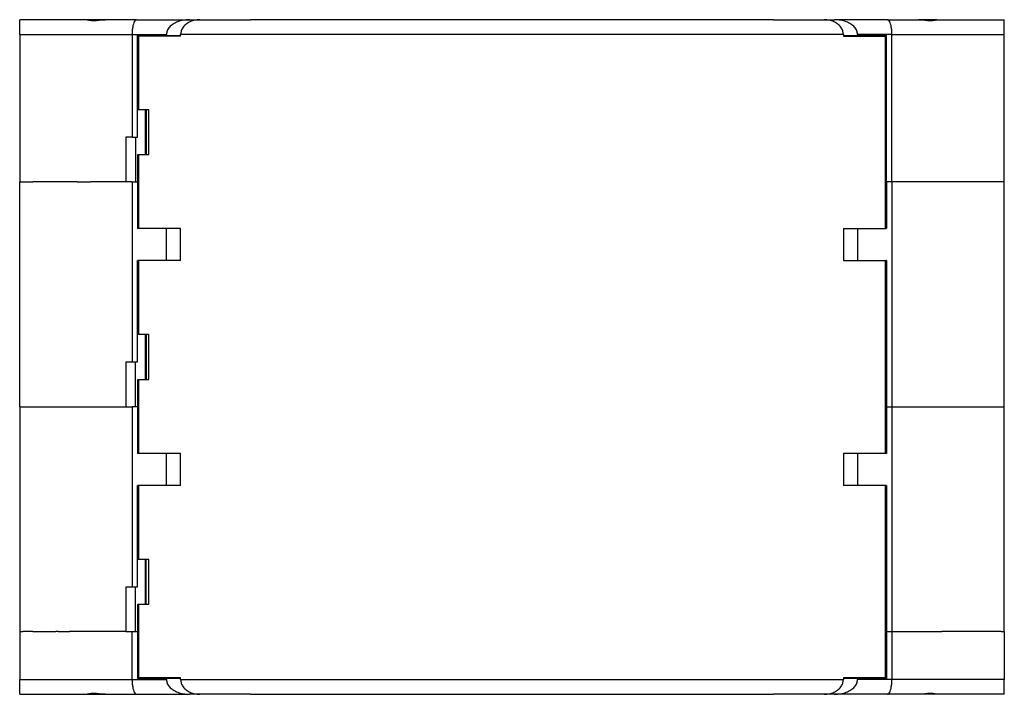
# Model space of a CAD drawing. Header units: inches. Extents: x -1176 to -691, y -1050 to -724.
# Tile 2 of 12: x -1176 to -1077, y -920 to -853. Entities that reach past the tile are written whole.
import ezdxf

# ---------------------------------------------------------------- set-up
doc = ezdxf.new("R2010")
doc.units = ezdxf.units.IN
doc.linetypes.add('DOT_CENTER', pattern=[14, 12, -1, 0, -1])
doc.layers.add('1', color=7, linetype='Continuous')

# ---------------------------------------------------------------- blocks, each defined once
blk = doc.blocks.new('ME_MAX_45_MT_G_2-2_H_Select_1__32', base_point=(-1175.8, -891.6))
at = {"color": 7, "linetype": 'Continuous'}
for p, q in [((-1175.8, -891.6), (-1175.8, -869)), ((-1175.8, -869), (-1175.5, -869)), ((-1175.5, -869), (-1174.475, -869)), ((-1174.1, -869), (-1174.475, -869)), ((-1173.3, -869), (-1174.1, -869)), ((-1172.154, -869), (-1173.3, -869)), ((-1171.926, -869), (-1172.154, -869)), ((-1170.8, -869), (-1171.926, -869)), ((-1170.049, -869), (-1170.8, -869)), ((-1170.029, -869), (-1170.049, -869)), ((-1170.029, -869), (-1169.532, -869)), ((-1169.532, -869), (-1169.512, -869)), ((-1169.512, -869), (-1169.21, -869)), ((-1169.21, -869), (-1169.19, -869)), ((-1169.19, -869), (-1168.693, -869)), ((-1168.673, -869), (-1168.693, -869)), ((-1165.131, -869), (-1168.673, -869)), ((-1164.556, -869), (-1165.131, -869)), ((-1164.556, -869), (-1164.535, -869)), ((-1164.535, -869), (-1164.5, -869)), ((-1164.5, -869), (-1164.5, -887.1)), ((-1164.5, -869), (-1164.156, -869)), ((-1164.156, -869), (-1163.95, -869)), ((-1163.95, -869), (-1163.95, -873.7)), ((-1163.95, -869), (-1163.927, -869)), ((-1088.65, -869), (-1088.673, -869)), ((-1088.65, -869), (-1088.65, -873.7)), ((-1088.1, -869), (-1088.65, -869)), ((-1088.1, -869), (-1088.1, -891.6)), ((-1088.065, -869), (-1088.1, -869)), ((-1088.044, -869), (-1088.065, -869)), ((-1086.25, -869), (-1088.044, -869)), ((-1083.927, -869), (-1086.25, -869)), ((-1083.907, -869), (-1083.927, -869)), ((-1083.75, -869), (-1083.907, -869)), ((-1083.41, -869), (-1083.75, -869)), ((-1083.39, -869), (-1083.41, -869)), ((-1083.088, -869), (-1083.39, -869)), ((-1083.068, -869), (-1083.088, -869)), ((-1082.571, -869), (-1083.068, -869)), ((-1082.551, -869), (-1082.571, -869)), ((-1081.618, -869), (-1082.551, -869)), ((-1080.674, -869), (-1081.618, -869)), ((-1080.446, -869), (-1080.674, -869)), ((-1078.5, -869), (-1080.446, -869)), ((-1078.125, -869), (-1078.5, -869)), ((-1077.768, -869), (-1078.125, -869)), ((-1077.434, -869), (-1077.768, -869)), ((-1077.1, -869), (-1077.434, -869)), ((-1076.8, -869), (-1077.1, -869)), ((-1076.8, -891.6), (-1076.8, -869)), ((-1163.927, -873.7), (-1163.95, -873.7)), ((-1163.927, -873.7), (-1163.921, -873.7)), ((-1163.854, -873.7), (-1163.921, -873.7)), ((-1163.2, -873.7), (-1163.854, -873.7)), ((-1161.05, -873.7), (-1163.2, -873.7)), ((-1161.05, -876.9), (-1161.05, -873.7)), ((-1159.62, -873.7), (-1161.05, -873.7)), ((-1092.98, -873.7), (-1091.55, -873.7)), ((-1091.55, -873.7), (-1091.55, -876.9)), ((-1091.55, -873.7), (-1089.4, -873.7)), ((-1089.4, -873.7), (-1088.746, -873.7)), ((-1088.746, -873.7), (-1088.679, -873.7)), ((-1088.679, -873.7), (-1088.673, -873.7)), ((-1088.65, -873.7), (-1088.673, -873.7)), ((-1163.927, -876.9), (-1163.95, -876.9)), ((-1163.95, -887.1), (-1163.95, -876.9)), ((-1163.921, -876.9), (-1163.927, -876.9)), ((-1163.854, -876.9), (-1163.921, -876.9)), ((-1163.2, -876.9), (-1163.854, -876.9)), ((-1161.05, -876.9), (-1163.2, -876.9)), ((-1159.62, -876.9), (-1161.05, -876.9)), ((-1092.98, -876.9), (-1091.55, -876.9)), ((-1091.55, -876.9), (-1089.4, -876.9)), ((-1089.4, -876.9), (-1088.746, -876.9)), ((-1088.746, -876.9), (-1088.679, -876.9)), ((-1088.679, -876.9), (-1088.673, -876.9)), ((-1088.65, -876.9), (-1088.673, -876.9)), ((-1088.65, -876.9), (-1088.65, -891.6)), ((-1163.2, -884.35), (-1163.2, -888.85)), ((-1165.131, -887.1), (-1165.131, -891.6)), ((-1165.131, -887.1), (-1164.5, -887.1)), ((-1164.5, -887.1), (-1164.156, -887.1)), ((-1164.156, -891.6), (-1164.156, -887.1)), ((-1164.156, -887.1), (-1163.95, -887.1)), ((-1175.8, -891.6), (-1165.131, -891.6)), ((-1165.131, -891.6), (-1164.5, -891.6)), ((-1164.156, -891.6), (-1164.5, -891.6)), ((-1163.95, -891.6), (-1164.156, -891.6)), ((-1163.927, -891.6), (-1163.95, -891.6)), ((-1088.673, -891.6), (-1088.65, -891.6)), ((-1088.65, -891.6), (-1088.1, -891.6)), ((-1088.1, -891.6), (-1076.8, -891.6))]:
    blk.add_line(p, q, dxfattribs=at)
blk = doc.blocks.new('ME_MAX_67_5_PLATE__H_Select_00571943', base_point=(-1163.1, -911.45))
at = {"color": 7, "linetype": 'Continuous'}
for p, q in [((-1163.1, -861.75), (-1163.1, -866.25)), ((-1163.1, -884.35), (-1163.1, -888.85)), ((-1163.1, -911.45), (-1163.1, -906.95))]:
    blk.add_line(p, q, dxfattribs=at)
blk = doc.blocks.new('ME_MAX_GEH-L_G_2-2_H_Select__33', base_point=(-1175.8, -920.5))
at = {"color": 7, "linetype": 'Continuous'}
for p, q in [((-1175.8, -914.2), (-1175.5, -914.2)), ((-1175.8, -914.2), (-1175.8, -919)), ((-1174.475, -914.2), (-1175.5, -914.2)), ((-1174.475, -914.2), (-1174.1, -914.2)), ((-1174.1, -914.2), (-1173.3, -914.2)), ((-1173.3, -914.2), (-1172.154, -914.2)), ((-1171.926, -914.2), (-1172.154, -914.2)), ((-1171.926, -914.2), (-1170.8, -914.2)), ((-1170.049, -914.2), (-1170.8, -914.2)), ((-1170.029, -914.2), (-1170.049, -914.2)), ((-1169.532, -914.2), (-1170.029, -914.2)), ((-1169.512, -914.2), (-1169.532, -914.2)), ((-1169.21, -914.2), (-1169.512, -914.2)), ((-1169.19, -914.2), (-1169.21, -914.2)), ((-1168.693, -914.2), (-1169.19, -914.2)), ((-1168.673, -914.2), (-1168.693, -914.2)), ((-1165.131, -914.2), (-1168.673, -914.2)), ((-1165.131, -914.2), (-1164.556, -914.2)), ((-1164.556, -914.2), (-1164.535, -914.2)), ((-1164.535, -914.2), (-1164.5, -914.2)), ((-1164.5, -919), (-1164.5, -914.2)), ((-1164.5, -914.2), (-1164.156, -914.2)), ((-1164.156, -914.2), (-1163.95, -914.2)), ((-1163.95, -914.2), (-1163.95, -918.9)), ((-1163.95, -914.2), (-1163.927, -914.2)), ((-1088.673, -914.2), (-1088.65, -914.2)), ((-1088.65, -914.2), (-1088.65, -918.9)), ((-1088.65, -914.2), (-1088.1, -914.2)), ((-1088.1, -914.2), (-1088.1, -919)), ((-1088.1, -914.2), (-1088.065, -914.2)), ((-1088.065, -914.2), (-1088.044, -914.2)), ((-1088.044, -914.2), (-1086.25, -914.2)), ((-1086.25, -914.2), (-1083.927, -914.2)), ((-1083.927, -914.2), (-1083.907, -914.2)), ((-1083.907, -914.2), (-1083.75, -914.2)), ((-1083.75, -914.2), (-1083.41, -914.2)), ((-1083.41, -914.2), (-1083.39, -914.2)), ((-1083.39, -914.2), (-1083.088, -914.2)), ((-1083.068, -914.2), (-1083.088, -914.2)), ((-1082.571, -914.2), (-1083.068, -914.2)), ((-1082.551, -914.2), (-1082.571, -914.2)), ((-1081.618, -914.2), (-1082.551, -914.2)), ((-1080.674, -914.2), (-1081.618, -914.2)), ((-1080.446, -914.2), (-1080.674, -914.2)), ((-1078.5, -914.2), (-1080.446, -914.2)), ((-1078.125, -914.2), (-1078.5, -914.2)), ((-1077.768, -914.2), (-1078.125, -914.2)), ((-1077.434, -914.2), (-1077.768, -914.2)), ((-1077.1, -914.2), (-1077.434, -914.2)), ((-1077.1, -914.2), (-1076.8, -914.2)), ((-1076.8, -914.2), (-1076.8, -919)), ((-1175.8, -920.5), (-1175.8, -919)), ((-1163.95, -918.9), (-1163.2, -918.9)), ((-1163.2, -918.85), (-1163.2, -918.9)), ((-1163.2, -918.9), (-1161.05, -918.9)), ((-1159.62, -918.9), (-1161.05, -918.9)), ((-1161.05, -919), (-1161.05, -918.9)), ((-1091.55, -918.9), (-1092.98, -918.9)), ((-1091.55, -918.9), (-1089.4, -918.9)), ((-1091.55, -918.9), (-1091.55, -919)), ((-1089.4, -918.9), (-1089.4, -918.85)), ((-1089.4, -918.9), (-1088.65, -918.9)), ((-1076.8, -920.5), (-1076.8, -919)), ((-1175.8, -920.5), (-1169.025, -920.5)), ((-1169.025, -920.5), (-1167.199, -920.5)), ((-1167.199, -920.5), (-1164.056, -920.5)), ((-1164.056, -920.5), (-1158.74, -920.5)), ((-1157.701, -920.5), (-1158.74, -920.5)), ((-1152.581, -920.5), (-1157.701, -920.5)), ((-1152.581, -920.5), (-1100.019, -920.5)), ((-1094.899, -920.5), (-1100.019, -920.5)), ((-1093.86, -920.5), (-1094.899, -920.5)), ((-1088.544, -920.5), (-1093.86, -920.5)), ((-1085.401, -920.5), (-1088.544, -920.5)), ((-1083.575, -920.5), (-1085.401, -920.5)), ((-1076.8, -920.5), (-1083.575, -920.5))]:
    blk.add_line(p, q, dxfattribs=at)
at = {"color": 2, "linetype": 'Continuous'}
for p, q in [((-1175.8, -919), (-1164.5, -919)), ((-1164.5, -919), (-1161.05, -919)), ((-1137.35, -919), (-1114.005, -919)), ((-1088.1, -919), (-1091.55, -919)), ((-1076.8, -919), (-1088.1, -919))]:
    blk.add_line(p, q, dxfattribs=at)
at = {"color": 7, "linetype": 'Continuous'}
for points, knots in [([(-1164.5, -919), (-1164.497, -919.13), (-1164.492, -919.381), (-1164.448, -919.735), (-1164.383, -920.044), (-1164.294, -920.276), (-1164.198, -920.453), (-1164.097, -920.486), (-1164.056, -920.5)], [0, 0, 0, 0, 0.388524, 0.753008, 1.071592, 1.327115, 1.511339, 1.637185, 1.637185, 1.637185, 1.637185]), ([(-1161.05, -919), (-1161.034, -919.133), (-1160.999, -919.409), (-1160.743, -919.779), (-1160.37, -920.088), (-1159.888, -920.32), (-1159.333, -920.471), (-1158.94, -920.49), (-1158.74, -920.5)], [0, 0, 0, 0, 0.396126, 0.825223, 1.306107, 1.840585, 2.417466, 3.017467, 3.017467, 3.017467, 3.017467]), ([(-1093.86, -920.5), (-1093.66, -920.49), (-1093.267, -920.471), (-1092.712, -920.32), (-1092.23, -920.088), (-1091.857, -919.779), (-1091.601, -919.409), (-1091.566, -919.133), (-1091.55, -919)], [0, 0, 0, 0, 0.6, 1.176882, 1.711359, 2.192244, 2.621341, 3.017467, 3.017467, 3.017467, 3.017467]), ([(-1088.544, -920.5), (-1088.503, -920.486), (-1088.402, -920.453), (-1088.306, -920.276), (-1088.217, -920.044), (-1088.152, -919.735), (-1088.108, -919.381), (-1088.103, -919.13), (-1088.1, -919)], [0, 0, 0, 0, 0.125845, 0.31007, 0.565593, 0.884177, 1.248661, 1.637185, 1.637185, 1.637185, 1.637185]), ([(-1167.199, -920.5), (-1167.299, -920.497), (-1167.501, -920.491), (-1167.795, -920.46), (-1168.085, -920.434), (-1168.313, -920.423), (-1168.486, -920.427), (-1168.6, -920.434), (-1168.703, -920.445), (-1168.794, -920.458), (-1168.871, -920.473), (-1168.935, -920.486), (-1168.985, -920.497), (-1169.013, -920.499), (-1169.025, -920.5)], [0, 0, 0, 0, 0.2978, 0.605692, 0.887869, 1.170286, 1.29063, 1.407811, 1.511263, 1.602647, 1.682382, 1.747505, 1.798564, 1.833826, 1.833826, 1.833826, 1.833826]), ([(-1083.575, -920.5), (-1083.587, -920.499), (-1083.615, -920.497), (-1083.665, -920.486), (-1083.729, -920.473), (-1083.806, -920.458), (-1083.897, -920.445), (-1084, -920.434), (-1084.114, -920.427), (-1084.287, -920.423), (-1084.515, -920.434), (-1084.805, -920.46), (-1085.099, -920.491), (-1085.301, -920.497), (-1085.401, -920.5)], [0, 0, 0, 0, 0.035262, 0.086321, 0.151444, 0.231179, 0.322563, 0.426015, 0.543196, 0.66354, 0.945957, 1.228134, 1.536026, 1.833826, 1.833826, 1.833826, 1.833826])]:
    blk.add_open_spline(points, degree=3, knots=knots, dxfattribs=at)
blk = doc.blocks.new('ME_MAX_45_MT_G_2-2_H_Select__34', base_point=(-1175.8, -914.2))
at = {"color": 7, "linetype": 'Continuous'}
for p, q in [((-1175.8, -891.6), (-1175.8, -914.2)), ((-1175.8, -891.6), (-1165.131, -891.6)), ((-1165.131, -891.6), (-1164.5, -891.6)), ((-1164.5, -891.6), (-1164.5, -909.7)), ((-1164.156, -891.6), (-1164.5, -891.6)), ((-1163.95, -891.6), (-1164.156, -891.6)), ((-1163.95, -891.6), (-1163.95, -896.3)), ((-1163.927, -891.6), (-1163.95, -891.6)), ((-1088.673, -891.6), (-1088.65, -891.6)), ((-1088.65, -891.6), (-1088.65, -896.3)), ((-1088.65, -891.6), (-1088.1, -891.6)), ((-1088.1, -891.6), (-1088.1, -914.2)), ((-1088.1, -891.6), (-1076.8, -891.6)), ((-1076.8, -914.2), (-1076.8, -891.6)), ((-1163.927, -896.3), (-1163.95, -896.3)), ((-1163.921, -896.3), (-1163.927, -896.3)), ((-1163.854, -896.3), (-1163.921, -896.3)), ((-1163.2, -896.3), (-1163.854, -896.3)), ((-1161.05, -896.3), (-1163.2, -896.3)), ((-1161.05, -899.5), (-1161.05, -896.3)), ((-1159.62, -896.3), (-1161.05, -896.3)), ((-1091.55, -896.3), (-1092.98, -896.3)), ((-1089.4, -896.3), (-1091.55, -896.3)), ((-1091.55, -896.3), (-1091.55, -899.5)), ((-1088.746, -896.3), (-1089.4, -896.3)), ((-1088.679, -896.3), (-1088.746, -896.3)), ((-1088.673, -896.3), (-1088.679, -896.3)), ((-1088.65, -896.3), (-1088.673, -896.3)), ((-1163.927, -899.5), (-1163.95, -899.5)), ((-1163.95, -909.7), (-1163.95, -899.5)), ((-1163.921, -899.5), (-1163.927, -899.5)), ((-1163.854, -899.5), (-1163.921, -899.5)), ((-1163.2, -899.5), (-1163.854, -899.5)), ((-1161.05, -899.5), (-1163.2, -899.5)), ((-1159.62, -899.5), (-1161.05, -899.5)), ((-1091.55, -899.5), (-1092.98, -899.5)), ((-1089.4, -899.5), (-1091.55, -899.5)), ((-1088.746, -899.5), (-1089.4, -899.5)), ((-1088.679, -899.5), (-1088.746, -899.5)), ((-1088.673, -899.5), (-1088.679, -899.5)), ((-1088.65, -899.5), (-1088.673, -899.5)), ((-1088.65, -899.5), (-1088.65, -914.2)), ((-1163.2, -906.95), (-1163.2, -911.45)), ((-1165.131, -909.7), (-1165.131, -914.2)), ((-1165.131, -909.7), (-1164.5, -909.7)), ((-1164.5, -909.7), (-1164.156, -909.7)), ((-1164.156, -909.7), (-1163.95, -909.7)), ((-1164.156, -914.2), (-1164.156, -909.7)), ((-1175.8, -914.2), (-1175.5, -914.2)), ((-1174.475, -914.2), (-1175.5, -914.2)), ((-1174.475, -914.2), (-1174.1, -914.2)), ((-1174.1, -914.2), (-1173.3, -914.2)), ((-1173.3, -914.2), (-1172.154, -914.2)), ((-1171.926, -914.2), (-1172.154, -914.2)), ((-1171.926, -914.2), (-1170.8, -914.2)), ((-1170.049, -914.2), (-1170.8, -914.2)), ((-1170.029, -914.2), (-1170.049, -914.2)), ((-1169.532, -914.2), (-1170.029, -914.2)), ((-1169.512, -914.2), (-1169.532, -914.2)), ((-1169.21, -914.2), (-1169.512, -914.2)), ((-1169.19, -914.2), (-1169.21, -914.2)), ((-1168.693, -914.2), (-1169.19, -914.2)), ((-1168.673, -914.2), (-1168.693, -914.2)), ((-1165.131, -914.2), (-1168.673, -914.2)), ((-1165.131, -914.2), (-1164.556, -914.2)), ((-1164.556, -914.2), (-1164.535, -914.2)), ((-1164.535, -914.2), (-1164.5, -914.2)), ((-1164.5, -914.2), (-1164.156, -914.2)), ((-1164.156, -914.2), (-1163.95, -914.2)), ((-1163.95, -914.2), (-1163.927, -914.2)), ((-1088.673, -914.2), (-1088.65, -914.2)), ((-1088.65, -914.2), (-1088.1, -914.2)), ((-1088.1, -914.2), (-1088.065, -914.2)), ((-1088.065, -914.2), (-1088.044, -914.2)), ((-1088.044, -914.2), (-1086.25, -914.2)), ((-1086.25, -914.2), (-1083.927, -914.2)), ((-1083.927, -914.2), (-1083.907, -914.2)), ((-1083.907, -914.2), (-1083.75, -914.2)), ((-1083.75, -914.2), (-1083.41, -914.2)), ((-1083.41, -914.2), (-1083.39, -914.2)), ((-1083.39, -914.2), (-1083.088, -914.2)), ((-1083.068, -914.2), (-1083.088, -914.2)), ((-1082.571, -914.2), (-1083.068, -914.2)), ((-1082.551, -914.2), (-1082.571, -914.2)), ((-1081.618, -914.2), (-1082.551, -914.2)), ((-1080.674, -914.2), (-1081.618, -914.2)), ((-1080.446, -914.2), (-1080.674, -914.2)), ((-1078.5, -914.2), (-1080.446, -914.2)), ((-1078.125, -914.2), (-1078.5, -914.2)), ((-1077.768, -914.2), (-1078.125, -914.2)), ((-1077.434, -914.2), (-1077.768, -914.2)), ((-1077.1, -914.2), (-1077.434, -914.2)), ((-1077.1, -914.2), (-1076.8, -914.2))]:
    blk.add_line(p, q, dxfattribs=at)
blk = doc.blocks.new('ME_MAX_67_5_DKL_H_Select__00571962__35', base_point=(-1163.927, -920.5))
at = {"color": 7, "linetype": 'Continuous'}
for p, q in [((-1157.701, -852.7), (-1152.581, -852.7)), ((-1100.019, -852.7), (-1152.581, -852.7)), ((-1100.019, -852.7), (-1094.899, -852.7)), ((-1163.927, -854.35), (-1163.927, -861.75)), ((-1163.921, -854.35), (-1163.927, -854.35)), ((-1163.921, -854.35), (-1163.854, -854.35)), ((-1163.3, -854.35), (-1163.854, -854.35)), ((-1163.854, -854.35), (-1163.854, -861.75)), ((-1163.3, -854.35), (-1163.3, -854.3)), ((-1161.9, -854.35), (-1163.3, -854.35)), ((-1161.9, -854.35), (-1161.9, -854.3)), ((-1159.62, -854.35), (-1161.9, -854.35)), ((-1159.62, -854.35), (-1159.62, -854.2)), ((-1092.98, -854.2), (-1092.98, -854.35)), ((-1092.98, -854.35), (-1090.675, -854.35)), ((-1090.675, -854.3), (-1090.675, -854.35)), ((-1090.675, -854.35), (-1089.325, -854.35)), ((-1089.325, -854.3), (-1089.325, -854.35)), ((-1089.325, -854.35), (-1088.746, -854.35)), ((-1088.746, -873.7), (-1088.746, -854.35)), ((-1088.746, -854.35), (-1088.679, -854.35)), ((-1088.673, -854.35), (-1088.679, -854.35)), ((-1088.673, -873.7), (-1088.673, -854.35)), ((-1163.921, -861.75), (-1163.927, -861.75)), ((-1163.854, -861.75), (-1163.921, -861.75)), ((-1162.8, -861.75), (-1163.854, -861.75)), ((-1162.8, -866.25), (-1162.8, -861.75)), ((-1163.927, -866.25), (-1163.921, -866.25)), ((-1163.927, -873.7), (-1163.927, -866.25)), ((-1163.921, -866.25), (-1163.854, -866.25)), ((-1163.854, -866.25), (-1162.8, -866.25)), ((-1163.854, -866.25), (-1163.854, -873.7)), ((-1163.927, -873.7), (-1163.921, -873.7)), ((-1163.854, -873.7), (-1163.921, -873.7)), ((-1163.2, -873.7), (-1163.854, -873.7)), ((-1161.05, -873.7), (-1163.2, -873.7)), ((-1159.62, -873.7), (-1161.05, -873.7)), ((-1159.62, -876.9), (-1159.62, -873.7)), ((-1092.98, -873.7), (-1091.55, -873.7)), ((-1092.98, -873.7), (-1092.98, -876.9)), ((-1091.55, -873.7), (-1089.4, -873.7)), ((-1089.4, -873.7), (-1088.746, -873.7)), ((-1088.746, -873.7), (-1088.679, -873.7)), ((-1088.679, -873.7), (-1088.673, -873.7)), ((-1163.921, -876.9), (-1163.927, -876.9)), ((-1163.927, -876.9), (-1163.927, -884.35)), ((-1163.854, -876.9), (-1163.921, -876.9)), ((-1163.2, -876.9), (-1163.854, -876.9)), ((-1163.854, -876.9), (-1163.854, -884.35)), ((-1161.05, -876.9), (-1163.2, -876.9)), ((-1159.62, -876.9), (-1161.05, -876.9)), ((-1092.98, -876.9), (-1091.55, -876.9)), ((-1091.55, -876.9), (-1089.4, -876.9)), ((-1089.4, -876.9), (-1088.746, -876.9)), ((-1088.746, -896.3), (-1088.746, -876.9)), ((-1088.746, -876.9), (-1088.679, -876.9)), ((-1088.679, -876.9), (-1088.673, -876.9)), ((-1088.673, -896.3), (-1088.673, -876.9)), ((-1163.921, -884.35), (-1163.927, -884.35)), ((-1163.854, -884.35), (-1163.921, -884.35)), ((-1162.8, -884.35), (-1163.854, -884.35)), ((-1162.8, -888.85), (-1162.8, -884.35)), ((-1163.927, -896.3), (-1163.927, -888.85)), ((-1163.927, -888.85), (-1163.921, -888.85)), ((-1163.921, -888.85), (-1163.854, -888.85)), ((-1163.854, -888.85), (-1163.854, -896.3)), ((-1163.854, -888.85), (-1162.8, -888.85)), ((-1163.921, -896.3), (-1163.927, -896.3)), ((-1163.854, -896.3), (-1163.921, -896.3)), ((-1163.2, -896.3), (-1163.854, -896.3)), ((-1161.05, -896.3), (-1163.2, -896.3)), ((-1159.62, -896.3), (-1161.05, -896.3)), ((-1159.62, -899.5), (-1159.62, -896.3)), ((-1091.55, -896.3), (-1092.98, -896.3)), ((-1092.98, -896.3), (-1092.98, -899.5)), ((-1089.4, -896.3), (-1091.55, -896.3)), ((-1088.746, -896.3), (-1089.4, -896.3)), ((-1088.679, -896.3), (-1088.746, -896.3)), ((-1088.673, -896.3), (-1088.679, -896.3)), ((-1163.921, -899.5), (-1163.927, -899.5)), ((-1163.927, -899.5), (-1163.927, -906.95)), ((-1163.854, -899.5), (-1163.921, -899.5)), ((-1163.2, -899.5), (-1163.854, -899.5)), ((-1163.854, -899.5), (-1163.854, -906.95)), ((-1161.05, -899.5), (-1163.2, -899.5)), ((-1159.62, -899.5), (-1161.05, -899.5)), ((-1091.55, -899.5), (-1092.98, -899.5)), ((-1089.4, -899.5), (-1091.55, -899.5)), ((-1088.746, -899.5), (-1089.4, -899.5)), ((-1088.679, -899.5), (-1088.746, -899.5)), ((-1088.746, -918.85), (-1088.746, -899.5)), ((-1088.673, -899.5), (-1088.679, -899.5)), ((-1088.673, -918.85), (-1088.673, -899.5)), ((-1163.921, -906.95), (-1163.927, -906.95)), ((-1163.854, -906.95), (-1163.921, -906.95)), ((-1162.8, -906.95), (-1163.854, -906.95)), ((-1162.8, -911.45), (-1162.8, -906.95)), ((-1163.927, -918.85), (-1163.927, -911.45)), ((-1163.927, -911.45), (-1163.921, -911.45)), ((-1163.921, -911.45), (-1163.854, -911.45)), ((-1163.854, -911.45), (-1163.854, -918.85)), ((-1163.854, -911.45), (-1162.8, -911.45)), ((-1163.927, -918.85), (-1163.921, -918.85)), ((-1163.854, -918.85), (-1163.921, -918.85)), ((-1159.62, -918.85), (-1163.854, -918.85)), ((-1159.62, -919), (-1159.62, -918.85)), ((-1088.746, -918.85), (-1092.98, -918.85)), ((-1092.98, -918.85), (-1092.98, -919)), ((-1088.679, -918.85), (-1088.746, -918.85)), ((-1088.679, -918.85), (-1088.673, -918.85)), ((-1152.581, -920.5), (-1157.701, -920.5)), ((-1152.581, -920.5), (-1100.019, -920.5)), ((-1094.899, -920.5), (-1100.019, -920.5))]:
    blk.add_line(p, q, dxfattribs=at)
at = {"color": 2, "linetype": 'Continuous'}
for p, q in [((-1163.921, -854.35), (-1163.921, -861.75)), ((-1092.98, -854.2), (-1159.62, -854.2)), ((-1088.679, -854.35), (-1088.679, -873.7)), ((-1163.921, -873.7), (-1163.921, -866.25)), ((-1163.921, -876.9), (-1163.921, -884.35)), ((-1088.679, -876.9), (-1088.679, -896.3)), ((-1163.921, -896.3), (-1163.921, -888.85)), ((-1163.921, -899.5), (-1163.921, -906.95)), ((-1088.679, -899.5), (-1088.679, -918.85)), ((-1163.921, -918.85), (-1163.921, -911.45)), ((-1159.62, -919), (-1137.35, -919)), ((-1137.35, -919), (-1114.005, -919)), ((-1114.005, -919), (-1092.98, -919))]:
    blk.add_line(p, q, dxfattribs=at)
at = {"color": 7, "linetype": 'Continuous'}
for points, knots in [([(-1157.701, -852.7), (-1157.867, -852.71), (-1158.197, -852.729), (-1158.66, -852.883), (-1159.063, -853.118), (-1159.373, -853.431), (-1159.58, -853.799), (-1159.607, -854.068), (-1159.62, -854.2)], [0, 0, 0, 0, 0.499532, 0.986221, 1.449828, 1.885261, 2.294731, 2.688433, 2.688433, 2.688433, 2.688433]), ([(-1092.98, -854.2), (-1092.993, -854.068), (-1093.02, -853.799), (-1093.227, -853.431), (-1093.537, -853.118), (-1093.94, -852.883), (-1094.403, -852.729), (-1094.733, -852.71), (-1094.899, -852.7)], [0, 0, 0, 0, 0.393702, 0.803172, 1.238605, 1.702211, 2.188901, 2.688433, 2.688433, 2.688433, 2.688433]), ([(-1159.62, -919), (-1159.607, -919.132), (-1159.58, -919.401), (-1159.373, -919.769), (-1159.063, -920.082), (-1158.66, -920.317), (-1158.197, -920.471), (-1157.867, -920.49), (-1157.701, -920.5)], [0, 0, 0, 0, 0.393702, 0.803172, 1.238605, 1.702211, 2.188901, 2.688433, 2.688433, 2.688433, 2.688433]), ([(-1094.899, -920.5), (-1094.733, -920.49), (-1094.403, -920.471), (-1093.94, -920.317), (-1093.537, -920.082), (-1093.227, -919.769), (-1093.02, -919.401), (-1092.993, -919.132), (-1092.98, -919)], [0, 0, 0, 0, 0.499532, 0.986221, 1.449828, 1.885261, 2.294731, 2.688433, 2.688433, 2.688433, 2.688433])]:
    blk.add_open_spline(points, degree=3, knots=knots, dxfattribs=at)
at = {"layer": '1', "color": 2, "linetype": 'DOT_CENTER'}
for p, q in [((-1162.6, -854.35), (-1162.6, -854.3)), ((-1090, -854.3), (-1090, -854.35))]:
    blk.add_line(p, q, dxfattribs=at)
blk = doc.blocks.new('ME_MAX_22_5_GEH-R_G_2-2_H_Select__36', base_point=(-1175.8, -869))
at = {"color": 7, "linetype": 'Continuous'}
for p, q in [((-1169.025, -852.7), (-1175.8, -852.7)), ((-1175.8, -854.2), (-1175.8, -852.7)), ((-1167.199, -852.7), (-1169.025, -852.7)), ((-1164.056, -852.7), (-1167.199, -852.7)), ((-1164.056, -852.7), (-1158.74, -852.7)), ((-1158.74, -852.7), (-1157.701, -852.7)), ((-1157.701, -852.7), (-1152.581, -852.7)), ((-1100.019, -852.7), (-1152.581, -852.7)), ((-1100.019, -852.7), (-1094.899, -852.7)), ((-1094.899, -852.7), (-1093.86, -852.7)), ((-1088.544, -852.7), (-1093.86, -852.7)), ((-1088.544, -852.7), (-1085.401, -852.7)), ((-1083.575, -852.7), (-1085.401, -852.7)), ((-1083.575, -852.7), (-1076.8, -852.7)), ((-1076.8, -854.2), (-1076.8, -852.7)), ((-1175.8, -854.2), (-1175.8, -869)), ((-1164.5, -854.2), (-1164.5, -864.5)), ((-1163.95, -854.3), (-1161.05, -854.3)), ((-1163.95, -864.5), (-1163.95, -854.3)), ((-1161.05, -854.3), (-1161.05, -854.2)), ((-1161.05, -854.3), (-1159.62, -854.3)), ((-1092.98, -854.3), (-1091.55, -854.3)), ((-1091.55, -854.2), (-1091.55, -854.3)), ((-1091.55, -854.3), (-1088.65, -854.3)), ((-1088.65, -869), (-1088.65, -854.3)), ((-1088.1, -869), (-1088.1, -854.2)), ((-1076.8, -869), (-1076.8, -854.2)), ((-1163.2, -861.75), (-1163.2, -866.25)), ((-1165.131, -864.5), (-1165.131, -869)), ((-1164.5, -864.5), (-1165.131, -864.5)), ((-1164.5, -864.5), (-1164.156, -864.5)), ((-1164.156, -864.5), (-1163.95, -864.5)), ((-1164.156, -864.5), (-1164.156, -869)), ((-1175.8, -869), (-1175.5, -869)), ((-1175.5, -869), (-1174.475, -869)), ((-1174.1, -869), (-1174.475, -869)), ((-1173.3, -869), (-1174.1, -869)), ((-1172.154, -869), (-1173.3, -869)), ((-1171.926, -869), (-1172.154, -869)), ((-1170.8, -869), (-1171.926, -869)), ((-1170.049, -869), (-1170.8, -869)), ((-1170.029, -869), (-1170.049, -869)), ((-1170.029, -869), (-1169.532, -869)), ((-1169.532, -869), (-1169.512, -869)), ((-1169.512, -869), (-1169.21, -869)), ((-1169.21, -869), (-1169.19, -869)), ((-1169.19, -869), (-1168.693, -869)), ((-1168.673, -869), (-1168.693, -869)), ((-1165.131, -869), (-1168.673, -869)), ((-1164.556, -869), (-1165.131, -869)), ((-1164.556, -869), (-1164.535, -869)), ((-1164.535, -869), (-1164.5, -869)), ((-1164.5, -869), (-1164.156, -869)), ((-1164.156, -869), (-1163.95, -869)), ((-1163.95, -869), (-1163.927, -869)), ((-1088.65, -869), (-1088.673, -869)), ((-1088.1, -869), (-1088.65, -869)), ((-1088.065, -869), (-1088.1, -869)), ((-1088.044, -869), (-1088.065, -869)), ((-1086.25, -869), (-1088.044, -869)), ((-1083.927, -869), (-1086.25, -869)), ((-1083.907, -869), (-1083.927, -869)), ((-1083.75, -869), (-1083.907, -869)), ((-1083.41, -869), (-1083.75, -869)), ((-1083.39, -869), (-1083.41, -869)), ((-1083.088, -869), (-1083.39, -869)), ((-1083.068, -869), (-1083.088, -869)), ((-1082.571, -869), (-1083.068, -869)), ((-1082.551, -869), (-1082.571, -869)), ((-1081.618, -869), (-1082.551, -869)), ((-1080.674, -869), (-1081.618, -869)), ((-1080.446, -869), (-1080.674, -869)), ((-1078.5, -869), (-1080.446, -869)), ((-1078.125, -869), (-1078.5, -869)), ((-1077.768, -869), (-1078.125, -869)), ((-1077.434, -869), (-1077.768, -869)), ((-1077.1, -869), (-1077.434, -869)), ((-1076.8, -869), (-1077.1, -869))]:
    blk.add_line(p, q, dxfattribs=at)
at = {"color": 2, "linetype": 'Continuous'}
for p, q in [((-1175.8, -854.2), (-1164.5, -854.2)), ((-1164.5, -854.2), (-1161.05, -854.2)), ((-1088.1, -854.2), (-1091.55, -854.2)), ((-1088.1, -854.2), (-1076.8, -854.2))]:
    blk.add_line(p, q, dxfattribs=at)
at = {"color": 7, "linetype": 'Continuous'}
for points, knots in [([(-1169.025, -852.7), (-1169.013, -852.701), (-1168.985, -852.703), (-1168.935, -852.714), (-1168.871, -852.727), (-1168.794, -852.742), (-1168.703, -852.755), (-1168.6, -852.766), (-1168.486, -852.773), (-1168.313, -852.777), (-1168.085, -852.766), (-1167.795, -852.74), (-1167.501, -852.709), (-1167.299, -852.703), (-1167.199, -852.7)], [0, 0, 0, 0, 0.035262, 0.086321, 0.151444, 0.231179, 0.322563, 0.426015, 0.543196, 0.66354, 0.945957, 1.228134, 1.536026, 1.833826, 1.833826, 1.833826, 1.833826]), ([(-1164.056, -852.7), (-1164.097, -852.714), (-1164.198, -852.747), (-1164.294, -852.924), (-1164.383, -853.156), (-1164.448, -853.465), (-1164.492, -853.819), (-1164.497, -854.07), (-1164.5, -854.2)], [0, 0, 0, 0, 0.125845, 0.31007, 0.565593, 0.884177, 1.248661, 1.637185, 1.637185, 1.637185, 1.637185]), ([(-1158.74, -852.7), (-1158.94, -852.71), (-1159.333, -852.729), (-1159.888, -852.88), (-1160.37, -853.112), (-1160.743, -853.421), (-1160.999, -853.791), (-1161.034, -854.067), (-1161.05, -854.2)], [0, 0, 0, 0, 0.6, 1.176882, 1.711359, 2.192244, 2.621341, 3.017467, 3.017467, 3.017467, 3.017467]), ([(-1091.55, -854.2), (-1091.566, -854.067), (-1091.601, -853.791), (-1091.857, -853.421), (-1092.23, -853.112), (-1092.712, -852.88), (-1093.267, -852.729), (-1093.66, -852.71), (-1093.86, -852.7)], [0, 0, 0, 0, 0.396126, 0.825223, 1.306107, 1.840585, 2.417466, 3.017467, 3.017467, 3.017467, 3.017467]), ([(-1088.1, -854.2), (-1088.103, -854.07), (-1088.108, -853.819), (-1088.152, -853.465), (-1088.217, -853.156), (-1088.306, -852.924), (-1088.402, -852.747), (-1088.503, -852.714), (-1088.544, -852.7)], [0, 0, 0, 0, 0.388524, 0.753008, 1.071592, 1.327115, 1.511339, 1.637185, 1.637185, 1.637185, 1.637185]), ([(-1085.401, -852.7), (-1085.301, -852.703), (-1085.099, -852.709), (-1084.805, -852.74), (-1084.515, -852.766), (-1084.287, -852.777), (-1084.114, -852.773), (-1084, -852.766), (-1083.897, -852.755), (-1083.806, -852.742), (-1083.729, -852.727), (-1083.665, -852.714), (-1083.615, -852.703), (-1083.587, -852.701), (-1083.575, -852.7)], [0, 0, 0, 0, 0.2978, 0.605692, 0.887869, 1.170286, 1.29063, 1.407811, 1.511263, 1.602647, 1.682382, 1.747505, 1.798564, 1.833826, 1.833826, 1.833826, 1.833826])]:
    blk.add_open_spline(points, degree=3, knots=knots, dxfattribs=at)
blk = doc.blocks.new('ME_MAX_67_5_G_2-2_H_Select__37', base_point=(-1175.8, -920.5))
for name, p in [('ME_MAX_22_5_GEH-R_G_2-2_H_Select__36', (-1175.8, -869)), ('ME_MAX_67_5_DKL_H_Select__00571962__35', (-1163.927, -920.5)), ('ME_MAX_67_5_PLATE__H_Select_00571943', (-1163.1, -911.45)), ('ME_MAX_45_MT_G_2-2_H_Select_1__32', (-1175.8, -891.6)), ('ME_MAX_45_MT_G_2-2_H_Select__34', (-1175.8, -914.2)), ('ME_MAX_GEH-L_G_2-2_H_Select__33', (-1175.8, -920.5))]:
    blk.add_blockref(name, p)
blk = doc.blocks.new('SA_Rechts1', base_point=(-1126.3, -886.6))
blk.add_blockref('ME_MAX_67_5_G_2-2_H_Select__37', (-1175.8, -920.5))

msp = doc.modelspace()

# ---------------------------------------------------------------- block references
msp.add_blockref('SA_Rechts1', (-1126.3, -886.6))

doc.saveas('drawing.dxf')
